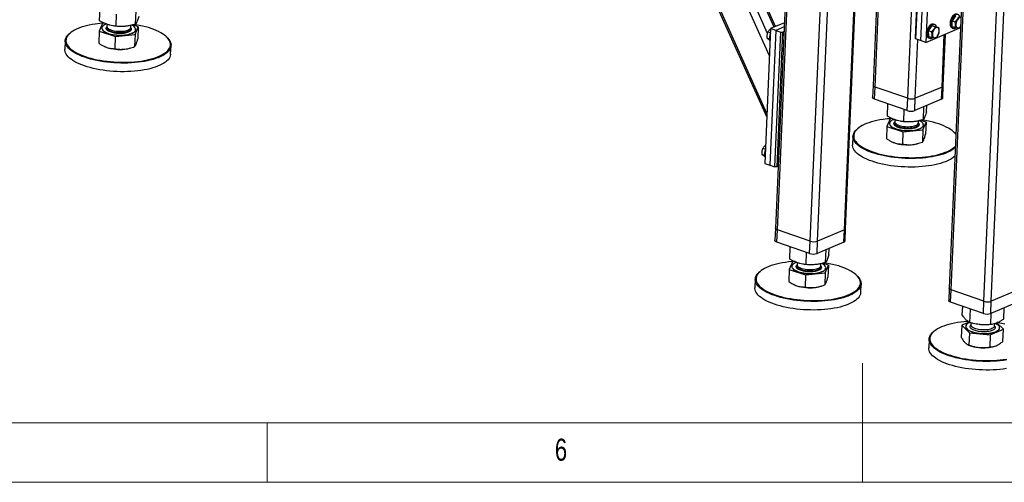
# Model space of a CAD drawing. Header units: millimetres. Extents: x 5 to 589, y 5 to 415.
# Tile 9 of 57: x 226 to 309, y 5 to 44. Entities that reach past the tile are written whole.
import ezdxf

# ---------------------------------------------------------------- set-up
doc = ezdxf.new("R2010")
doc.units = ezdxf.units.MM
doc.layers.add('NOTES', color=6, linetype='Continuous')
doc.layers.add('TRAIT-FORT', color=4, linetype='Continuous', lineweight=25)
doc.styles.add('SLDTEXTSTYLE0', font='TXT', dxfattribs={"width": 0.75})

msp = doc.modelspace()

# ---------------------------------------------------------------- linework, layer by layer
at = {"color": 7, "linetype": 'Continuous', "lineweight": 18}
for p, q in [((297, 5), (297, 15)), ((10, 10), (584, 10)), ((247, 5), (247, 10)), ((5, 5), (589, 5))]:
    msp.add_line(p, q, dxfattribs=at)
at = {"layer": 'TRAIT-FORT', "color": 4, "linetype": 'Continuous', "lineweight": 25}
for p, q in [((300.802, 37.258), (302.527, 76.973)), ((271.94, 73.647), (288.958, 35.662)), ((288.971, 35.972), (272.12, 73.585)), ((289.182, 40.831), (274.945, 72.609)), ((289.029, 42.71), (275.76, 72.328)), ((289.586, 43.24), (276.7, 72.003)), ((289.698, 43.287), (276.858, 71.948)), ((299.109, 66.333), (297.893, 38.344)), ((298.055, 38.207), (299.278, 66.346)), ((291.413, 65.976), (289.691, 26.341)), ((289.854, 26.203), (291.579, 65.918)), ((295.479, 26.202), (297.193, 65.675)), ((295.579, 26.302), (297.291, 65.716)), ((292.601, 25.254), (294.326, 64.969)), ((293.226, 25.254), (294.933, 64.556)), ((306.006, 60.934), (304.285, 21.299)), ((304.447, 21.161), (306.172, 60.876)), ((307.194, 20.212), (308.919, 59.927)), ((307.819, 20.212), (309.526, 59.515)), ((301.439, 42.314), (301.931, 53.632)), ((301.947, 53.573), (301.455, 42.254)), ((302.376, 53.425), (301.884, 42.106)), ((302.805, 53.277), (302.313, 41.958)), ((232.946, 43.775), (232.991, 44.804)), ((234.322, 43.31), (234.367, 44.329)), ((235.964, 43.49), (236.011, 44.57)), ((304.806, 44.19), (304.517, 43.77)), ((233.174, 43.554), (232.908, 42.909)), ((233.132, 43.161), (233.132, 43.15)), ((233.337, 43.572), (233.174, 43.554)), ((233.566, 43.477), (233.559, 43.305)), ((235.545, 43.168), (235.557, 43.218)), ((235.557, 43.218), (235.564, 43.385)), ((236.192, 43.268), (235.729, 43.425)), ((235.927, 42.624), (236.192, 43.268)), ((235.969, 43.027), (235.969, 43.037)), ((236.192, 43.268), (236.148, 42.247)), ((289.281, 43.112), (288.79, 31.793)), ((290.441, 43.6), (289.281, 43.112)), ((289.71, 42.964), (289.281, 43.112)), ((290.426, 43.265), (289.71, 42.964)), ((302.313, 41.958), (305.13, 43.143)), ((302.834, 43.361), (302.545, 42.94)), ((302.834, 43.361), (303.092, 43.272)), ((302.834, 43.361), (303.144, 43.298)), ((303.055, 43.455), (302.969, 43.485)), ((303.144, 43.298), (303.401, 43.209)), ((304.517, 43.77), (304.774, 43.681)), ((304.538, 43.287), (304.517, 43.77)), ((304.538, 43.287), (304.795, 43.198)), ((304.541, 43.159), (304.627, 43.13)), ((305.13, 43.161), (305.13, 43.143)), ((230.52, 42.781), (230.467, 42.74)), ((232.908, 42.909), (232.864, 41.888)), ((232.908, 42.909), (234.285, 42.444)), ((234.24, 41.423), (234.285, 42.444)), ((234.285, 42.444), (235.927, 42.624)), ((235.927, 42.624), (235.882, 41.603)), ((238.588, 42.388), (238.539, 42.433)), ((289.205, 42.235), (289, 42.306)), ((289.266, 42.756), (289.065, 42.825)), ((289.71, 42.964), (289.219, 31.645)), ((289.648, 31.497), (290.14, 42.815)), ((289.71, 42.964), (290.14, 42.815)), ((290.296, 42.815), (289.804, 31.496)), ((290.14, 42.815), (290.296, 42.815)), ((290.296, 42.815), (290.409, 42.863)), ((301.427, 37.257), (301.641, 42.19)), ((301.455, 42.254), (301.439, 42.314)), ((301.884, 42.106), (301.455, 42.254)), ((302.545, 42.94), (302.803, 42.851)), ((302.566, 42.457), (302.545, 42.94)), ((302.566, 42.457), (302.824, 42.368)), ((302.57, 42.33), (302.656, 42.3)), ((303.68, 38.206), (303.872, 42.613)), ((303.781, 38.305), (303.97, 42.655)), ((230.058, 42.083), (230.027, 41.363)), ((233.383, 41.592), (233.394, 41.587)), ((235.571, 41.493), (235.671, 41.526)), ((238.907, 40.977), (238.938, 41.697)), ((302.313, 41.958), (301.884, 42.106)), ((297.893, 38.344), (297.848, 37.315)), ((298.011, 37.178), (298.055, 38.207)), ((300.802, 37.258), (298.055, 38.207)), ((303.68, 38.206), (301.427, 37.257)), ((303.635, 37.177), (303.68, 38.206)), ((303.736, 37.276), (303.781, 38.305)), ((300.758, 36.229), (300.802, 37.258)), ((301.383, 36.228), (301.427, 37.257)), ((300.758, 36.229), (298.011, 37.178)), ((299.091, 35.76), (299.136, 36.789)), ((303.635, 37.177), (301.383, 36.228)), ((302.11, 35.474), (302.156, 36.554)), ((302.375, 36.119), (302.398, 36.656)), ((299.482, 35.556), (299.319, 35.538)), ((300.468, 35.294), (300.512, 36.313)), ((296.665, 34.766), (296.612, 34.725)), ((299.054, 34.893), (299.009, 33.872)), ((299.319, 35.538), (299.054, 34.893)), ((299.054, 34.893), (300.43, 34.428)), ((299.278, 35.145), (299.277, 35.135)), ((299.712, 35.462), (299.704, 35.29)), ((301.691, 35.153), (301.702, 35.203)), ((301.702, 35.203), (301.709, 35.369)), ((302.337, 35.253), (301.874, 35.409)), ((302.072, 34.608), (302.337, 35.253)), ((302.114, 35.011), (302.114, 35.022)), ((302.337, 35.253), (302.293, 34.232)), ((296.203, 34.067), (296.172, 33.347)), ((300.386, 33.407), (300.43, 34.428)), ((300.43, 34.428), (302.072, 34.608)), ((302.072, 34.608), (302.028, 33.587)), ((304.733, 34.372), (304.684, 34.417)), ((299.529, 33.576), (299.54, 33.572)), ((301.717, 33.477), (301.817, 33.51)), ((288.781, 32.46), (288.576, 32.531)), ((288.841, 32.98), (288.64, 33.05)), ((288.79, 31.793), (289.219, 31.645)), ((289.219, 31.645), (289.648, 31.497)), ((289.804, 31.496), (289.648, 31.497)), ((289.917, 31.544), (289.804, 31.496)), ((289.691, 26.341), (289.647, 25.312)), ((289.809, 25.174), (289.854, 26.203)), ((292.601, 25.254), (289.854, 26.203)), ((295.479, 26.202), (293.226, 25.254)), ((295.434, 25.173), (295.479, 26.202)), ((295.535, 25.273), (295.579, 26.302)), ((292.556, 24.225), (289.809, 25.174)), ((292.556, 24.225), (292.601, 25.254)), ((293.181, 24.225), (293.226, 25.254)), ((295.434, 25.173), (293.181, 24.225)), ((290.89, 23.756), (290.935, 24.785)), ((292.266, 23.291), (292.31, 24.31)), ((293.908, 23.471), (293.955, 24.551)), ((294.174, 24.116), (294.197, 24.653)), ((291.118, 23.535), (290.852, 22.89)), ((291.281, 23.553), (291.118, 23.535)), ((291.51, 23.458), (291.503, 23.286)), ((293.501, 23.199), (293.508, 23.366)), ((294.136, 23.249), (293.673, 23.406)), ((293.87, 22.605), (294.136, 23.249)), ((294.136, 23.249), (294.092, 22.228)), ((288.464, 22.762), (288.411, 22.721)), ((290.852, 22.89), (290.808, 21.869)), ((290.852, 22.89), (292.229, 22.425)), ((291.076, 23.142), (291.076, 23.131)), ((292.229, 22.425), (292.184, 21.404)), ((292.229, 22.425), (293.87, 22.605)), ((293.87, 22.605), (293.826, 21.584)), ((293.912, 23.008), (293.913, 23.018)), ((296.532, 22.369), (296.483, 22.414)), ((288.002, 22.064), (287.97, 21.344)), ((291.328, 21.573), (291.338, 21.568)), ((293.515, 21.474), (293.614, 21.506)), ((296.851, 20.958), (296.882, 21.678)), ((304.285, 21.299), (304.24, 20.27)), ((304.402, 20.132), (304.447, 21.161)), ((307.194, 20.212), (304.447, 21.161)), ((310.072, 21.16), (307.819, 20.212)), ((307.149, 19.183), (304.402, 20.132)), ((307.149, 19.183), (307.194, 20.212)), ((307.774, 19.183), (307.819, 20.212)), ((310.027, 20.131), (307.774, 19.183)), ((305.382, 19.059), (305.414, 19.783)), ((306.024, 18.418), (306.073, 19.555)), ((307.766, 18.253), (307.807, 19.197)), ((308.868, 18.729), (308.908, 19.66)), ((305.345, 18.193), (305.3, 17.172)), ((305.955, 18.456), (305.345, 18.193)), ((305.345, 18.193), (305.986, 17.552)), ((306.102, 18.397), (306.096, 18.244)), ((308.094, 18.158), (308.101, 18.325)), ((308.83, 17.863), (308.295, 18.397)), ((303.057, 17.72), (303.004, 17.68)), ((305.669, 18.1), (305.669, 18.09)), ((305.986, 17.552), (305.942, 16.531)), ((305.986, 17.552), (307.729, 17.387)), ((307.729, 17.387), (307.684, 16.366)), ((307.729, 17.387), (308.83, 17.863)), ((308.506, 17.966), (308.506, 17.977)), ((308.786, 16.842), (308.83, 17.863)), ((302.595, 17.022), (302.564, 16.302)), ((305.845, 16.564), (305.932, 16.526)), ((308.109, 16.432), (308.118, 16.435))]:
    msp.add_line(p, q, dxfattribs=at)
at = {"layer": 'TRAIT-FORT', "color": 4, "linetype": 'Continuous', "lineweight": 25, "flags": 128}
for points in [[(304.94, 44.314), (304.927, 44.318), (304.863, 44.326), (304.796, 44.314), (304.726, 44.284), (304.657, 44.236), (304.591, 44.172), (304.529, 44.094), (304.475, 44.004), (304.428, 43.906), (304.392, 43.803)], [(305.185, 44.104), (305.161, 44.159), (305.121, 44.219), (305.071, 44.263), (305.013, 44.289), (304.949, 44.296), (304.881, 44.284), (304.812, 44.254), (304.743, 44.206), (304.677, 44.142), (304.615, 44.064), (304.56, 43.975), (304.514, 43.877), (304.478, 43.773)], [(305.272, 44.028), (305.254, 44.033), (305.198, 44.034), (305.14, 44.016), (305.08, 43.981), (305.023, 43.929), (304.97, 43.863), (304.924, 43.785), (304.887, 43.699), (304.86, 43.61), (304.845, 43.52), (304.843, 43.433)], [(232.58, 43.494), (232.321, 43.453), (232.072, 43.404), (231.833, 43.349), (231.607, 43.288), (231.393, 43.22), (231.193, 43.147), (231.008, 43.068), (230.839, 42.985), (230.686, 42.897), (230.55, 42.804), (230.432, 42.708), (230.331, 42.608), (230.25, 42.505), (230.187, 42.4), (230.144, 42.293), (230.12, 42.184), (230.116, 42.074), (230.131, 41.964), (230.166, 41.853), (230.22, 41.743), (230.293, 41.633), (230.385, 41.525), (230.496, 41.419), (230.624, 41.315), (230.77, 41.214), (230.932, 41.117), (231.11, 41.023), (231.304, 40.933), (231.511, 40.847), (231.732, 40.767), (231.966, 40.691), (232.21, 40.622), (232.465, 40.558), (232.729, 40.5), (233.001, 40.449), (233.28, 40.404), (233.564, 40.367), (233.852, 40.336), (234.143, 40.312), (234.436, 40.296), (234.729, 40.287), (235.021, 40.286), (235.311, 40.292), (235.597, 40.305), (235.878, 40.326), (236.153, 40.353), (236.421, 40.388), (236.68, 40.43), (236.929, 40.479), (237.167, 40.534), (237.394, 40.595), (237.608, 40.663), (237.807, 40.736), (237.992, 40.814), (238.162, 40.898), (238.315, 40.986), (238.451, 41.079), (238.569, 41.175), (238.669, 41.275), (238.751, 41.377), (238.813, 41.483), (238.857, 41.59), (238.881, 41.699), (238.885, 41.809), (238.87, 41.919), (238.835, 42.03), (238.781, 42.14), (238.707, 42.249), (238.615, 42.357), (238.505, 42.464), (238.377, 42.567), (238.231, 42.668), (238.069, 42.766), (237.89, 42.86), (237.697, 42.95), (237.489, 43.036), (237.268, 43.116), (237.035, 43.192), (236.79, 43.261), (236.535, 43.325), (236.271, 43.383), (235.999, 43.434), (235.845, 43.46)], [(233.132, 43.15), (233.132, 43.127), (233.147, 43.064), (233.181, 43.001), (233.234, 42.939), (233.306, 42.879), (233.395, 42.822), (233.501, 42.769), (233.621, 42.721), (233.754, 42.677), (233.899, 42.64), (234.052, 42.608), (234.213, 42.584), (234.378, 42.566), (234.546, 42.556), (234.714, 42.553), (234.879, 42.558), (235.04, 42.57), (235.194, 42.59), (235.339, 42.616), (235.473, 42.649), (235.594, 42.689), (235.7, 42.734), (235.79, 42.784), (235.863, 42.838), (235.917, 42.896), (235.953, 42.956)], [(233.509, 43.5), (233.452, 43.477), (233.353, 43.43), (233.272, 43.377), (233.208, 43.321), (233.163, 43.262), (233.138, 43.201), (233.133, 43.138), (233.147, 43.074), (233.181, 43.011), (233.234, 42.949), (233.306, 42.889), (233.396, 42.833), (233.501, 42.78), (233.621, 42.731), (233.755, 42.687), (233.899, 42.65), (234.053, 42.618), (234.213, 42.594), (234.379, 42.576), (234.546, 42.566), (234.714, 42.563), (234.88, 42.568), (235.041, 42.58), (235.195, 42.6), (235.34, 42.627), (235.473, 42.66), (235.594, 42.699), (235.701, 42.744), (235.791, 42.794), (235.864, 42.848), (235.918, 42.906), (235.953, 42.966), (235.953, 42.966)], [(233.555, 43.206), (233.555, 43.205), (233.558, 43.153), (233.581, 43.1), (233.622, 43.049), (233.682, 42.999), (233.758, 42.952), (233.85, 42.91), (233.956, 42.872), (234.074, 42.839), (234.2, 42.812), (234.334, 42.792), (234.472, 42.779), (234.611, 42.773), (234.749, 42.775), (234.884, 42.784), (235.012, 42.8), (235.131, 42.823), (235.239, 42.852), (235.333, 42.887), (235.412, 42.927), (235.475, 42.971), (235.519, 43.019), (235.545, 43.07), (235.552, 43.119)], [(233.559, 43.305), (233.56, 43.277), (233.578, 43.225), (233.615, 43.173), (233.67, 43.123), (233.743, 43.075), (233.831, 43.031), (233.933, 42.992), (234.048, 42.958), (234.173, 42.93), (234.305, 42.908), (234.442, 42.893), (234.581, 42.886), (234.72, 42.885), (234.855, 42.892), (234.985, 42.907), (235.107, 42.928), (235.218, 42.955), (235.316, 42.989), (235.399, 43.028), (235.466, 43.071), (235.515, 43.118), (235.545, 43.168)], [(235.953, 42.966), (235.968, 43.029), (235.964, 43.092), (235.94, 43.155), (235.896, 43.218), (235.833, 43.279), (235.752, 43.337), (235.655, 43.392), (235.639, 43.4)], [(235.953, 42.956), (235.968, 43.018), (235.969, 43.027)], [(302.969, 43.485), (302.956, 43.489), (302.892, 43.496), (302.824, 43.484), (302.755, 43.454), (302.686, 43.406), (302.62, 43.342), (302.558, 43.264), (302.503, 43.175), (302.457, 43.077), (302.421, 42.973)], [(303.213, 43.274), (303.19, 43.329), (303.149, 43.39), (303.099, 43.433), (303.042, 43.459), (302.978, 43.466), (302.91, 43.455), (302.841, 43.424), (302.772, 43.376), (302.705, 43.312), (302.644, 43.235), (302.589, 43.145), (302.543, 43.047), (302.507, 42.944)], [(302.871, 42.604), (302.881, 42.525), (302.903, 42.457), (302.936, 42.403), (302.978, 42.365), (303.028, 42.344), (303.084, 42.343), (303.143, 42.361), (303.202, 42.396), (303.26, 42.448), (303.313, 42.515), (303.359, 42.592), (303.396, 42.678), (303.422, 42.767), (303.437, 42.857), (303.44, 42.944), (303.43, 43.023), (303.408, 43.091), (303.376, 43.145), (303.333, 43.183), (303.283, 43.203), (303.227, 43.204), (303.168, 43.187), (303.109, 43.151), (303.051, 43.099), (302.999, 43.033), (302.953, 42.955), (302.915, 42.87), (302.889, 42.78), (302.874, 42.69), (302.871, 42.604)], [(304.392, 43.803), (304.367, 43.698), (304.354, 43.593), (304.354, 43.494), (304.366, 43.402), (304.39, 43.321), (304.425, 43.253), (304.47, 43.201), (304.524, 43.166), (304.541, 43.159)], [(304.478, 43.773), (304.453, 43.668), (304.44, 43.564), (304.44, 43.464), (304.452, 43.372), (304.476, 43.291), (304.511, 43.223), (304.556, 43.171), (304.61, 43.136), (304.671, 43.12), (304.737, 43.122), (304.806, 43.143), (304.872, 43.18)], [(304.843, 43.433), (304.852, 43.354), (304.874, 43.286), (304.907, 43.232), (304.949, 43.194), (305, 43.174), (305.055, 43.173), (305.114, 43.19), (305.174, 43.226), (305.231, 43.278), (305.24, 43.287)], [(238.588, 42.388), (238.665, 42.311), (238.758, 42.202), (238.833, 42.091), (238.887, 41.98), (238.923, 41.868), (238.938, 41.756), (238.934, 41.644), (238.91, 41.534), (238.866, 41.425), (238.802, 41.319), (238.72, 41.215), (238.618, 41.114), (238.499, 41.016), (238.361, 40.923), (238.206, 40.833), (238.034, 40.749), (237.847, 40.669), (237.645, 40.595), (237.428, 40.527), (237.199, 40.465), (236.957, 40.409), (236.705, 40.36), (236.443, 40.317), (236.172, 40.282), (235.893, 40.254), (235.608, 40.233), (235.319, 40.219), (235.025, 40.213), (234.73, 40.215), (234.433, 40.224), (234.137, 40.24), (233.842, 40.264), (233.55, 40.295), (233.262, 40.333), (232.98, 40.378), (232.705, 40.43), (232.437, 40.489), (232.179, 40.553), (231.931, 40.624), (231.695, 40.7), (231.471, 40.782), (231.261, 40.868), (231.065, 40.959), (230.885, 41.055), (230.72, 41.154), (230.573, 41.256), (230.443, 41.361), (230.331, 41.469), (230.238, 41.578), (230.164, 41.689), (230.109, 41.8), (230.074, 41.912), (230.058, 42.024), (230.062, 42.136), (230.087, 42.246), (230.13, 42.355), (230.194, 42.461), (230.276, 42.565), (230.378, 42.666), (230.467, 42.74)], [(302.421, 42.973), (302.396, 42.868), (302.383, 42.764), (302.383, 42.664), (302.395, 42.572), (302.418, 42.491), (302.454, 42.423), (302.499, 42.371), (302.553, 42.336), (302.57, 42.33)], [(302.507, 42.944), (302.482, 42.838), (302.469, 42.734), (302.468, 42.634), (302.48, 42.542), (302.504, 42.461), (302.54, 42.394), (302.585, 42.341), (302.639, 42.307), (302.7, 42.29), (302.766, 42.292), (302.835, 42.313), (302.9, 42.35)], [(236.411, 39.597), (236.14, 39.562), (235.862, 39.533), (235.577, 39.513), (235.287, 39.499), (234.994, 39.493), (234.698, 39.495), (234.402, 39.504), (234.105, 39.52), (233.81, 39.544), (233.519, 39.575), (233.231, 39.613), (232.949, 39.658), (232.673, 39.71), (232.406, 39.768), (232.148, 39.833), (231.9, 39.904), (231.664, 39.98), (231.44, 40.062), (231.23, 40.148), (231.034, 40.239), (230.853, 40.334), (230.689, 40.433), (230.542, 40.536), (230.412, 40.641), (230.3, 40.748), (230.207, 40.858), (230.132, 40.968), (230.077, 41.08), (230.042, 41.192), (230.027, 41.304), (230.027, 41.363)], [(233.394, 41.587), (233.415, 41.579), (233.547, 41.529)], [(238.907, 40.977), (238.903, 40.924), (238.878, 40.814), (238.834, 40.705), (238.771, 40.598), (238.689, 40.494), (238.587, 40.393), (238.467, 40.296), (238.33, 40.202), (238.175, 40.113), (238.003, 40.028), (237.816, 39.949), (237.613, 39.875), (237.397, 39.806), (237.168, 39.744), (236.926, 39.688), (236.674, 39.639), (236.411, 39.597)], [(298.055, 38.207), (297.994, 38.232), (297.945, 38.261), (297.912, 38.293), (297.895, 38.325), (297.893, 38.344)], [(298.055, 38.207), (297.994, 38.232), (297.945, 38.261), (297.912, 38.293), (297.895, 38.325), (297.893, 38.344)], [(298.011, 37.178), (297.949, 37.203), (297.901, 37.232), (297.867, 37.264), (297.85, 37.296), (297.848, 37.315)], [(304.799, 33.13), (304.764, 33.098), (304.644, 33.001), (304.506, 32.907), (304.351, 32.818), (304.18, 32.733), (303.992, 32.653), (303.79, 32.579), (303.574, 32.511), (303.344, 32.449), (303.103, 32.393), (302.85, 32.344), (302.588, 32.302), (302.317, 32.266), (302.039, 32.238), (301.754, 32.217), (301.464, 32.204), (301.171, 32.198), (300.875, 32.199), (300.578, 32.208), (300.282, 32.225), (299.987, 32.248), (299.695, 32.28), (299.408, 32.318), (299.125, 32.363), (298.85, 32.415), (298.583, 32.473), (298.325, 32.538), (298.077, 32.608), (297.841, 32.685), (297.617, 32.766), (297.406, 32.853), (297.211, 32.944), (297.03, 33.039), (296.866, 33.138), (296.718, 33.24), (296.588, 33.345), (296.476, 33.453), (296.383, 33.562), (296.309, 33.673), (296.254, 33.785), (296.219, 33.897), (296.203, 34.009), (296.208, 34.12), (296.232, 34.23), (296.276, 34.339), (296.339, 34.445), (296.422, 34.55), (296.523, 34.651), (296.612, 34.725)], [(298.725, 35.479), (298.466, 35.437), (298.217, 35.388), (297.979, 35.333), (297.752, 35.272), (297.538, 35.204), (297.339, 35.131), (297.154, 35.053), (296.984, 34.969), (296.831, 34.881), (296.695, 34.789), (296.577, 34.692), (296.477, 34.593), (296.395, 34.49), (296.333, 34.385), (296.289, 34.277), (296.265, 34.168), (296.261, 34.058), (296.276, 33.948), (296.311, 33.837), (296.365, 33.727), (296.439, 33.618), (296.531, 33.51), (296.641, 33.404), (296.77, 33.3), (296.915, 33.199), (297.077, 33.101), (297.256, 33.007), (297.449, 32.917), (297.657, 32.832), (297.878, 32.751), (298.111, 32.676), (298.356, 32.606), (298.611, 32.542), (298.875, 32.484), (299.147, 32.433), (299.425, 32.389), (299.709, 32.351), (299.998, 32.32), (300.289, 32.297), (300.581, 32.281), (300.875, 32.272), (301.166, 32.27), (301.456, 32.276), (301.742, 32.289), (302.023, 32.31), (302.298, 32.338), (302.566, 32.373), (302.825, 32.415), (303.074, 32.463), (303.313, 32.518), (303.539, 32.58), (303.753, 32.647), (303.953, 32.72), (304.138, 32.799), (304.307, 32.882), (304.46, 32.97), (304.596, 33.063), (304.715, 33.159), (304.804, 33.247)], [(299.277, 35.135), (299.278, 35.112), (299.292, 35.048), (299.326, 34.985), (299.379, 34.923), (299.451, 34.864), (299.541, 34.807), (299.646, 34.754), (299.766, 34.705), (299.9, 34.662), (300.044, 34.624), (300.198, 34.593), (300.358, 34.568), (300.524, 34.55), (300.691, 34.54), (300.859, 34.537), (301.025, 34.542), (301.186, 34.555), (301.34, 34.574), (301.485, 34.601), (301.618, 34.634), (301.739, 34.673), (301.846, 34.718), (301.936, 34.768), (302.009, 34.822), (302.063, 34.88), (302.098, 34.94)], [(299.654, 35.484), (299.597, 35.461), (299.499, 35.414), (299.417, 35.362), (299.354, 35.306), (299.309, 35.247), (299.283, 35.185), (299.278, 35.122), (299.292, 35.059), (299.326, 34.996), (299.38, 34.934), (299.452, 34.874), (299.541, 34.817), (299.646, 34.764), (299.767, 34.715), (299.9, 34.672), (300.044, 34.634), (300.198, 34.603), (300.359, 34.578), (300.524, 34.561), (300.692, 34.55), (300.86, 34.548), (301.025, 34.553), (301.186, 34.565), (301.34, 34.584), (301.485, 34.611), (301.619, 34.644), (301.74, 34.683), (301.846, 34.728), (301.936, 34.778), (302.009, 34.833), (302.063, 34.89), (302.098, 34.951), (302.098, 34.951)], [(299.741, 35.278), (299.716, 35.241), (299.7, 35.19), (299.703, 35.137), (299.726, 35.084), (299.768, 35.033), (299.827, 34.983), (299.904, 34.937), (299.996, 34.894), (300.102, 34.856), (300.219, 34.823), (300.346, 34.797), (300.479, 34.777), (300.617, 34.764), (300.756, 34.758), (300.895, 34.759), (301.029, 34.768), (301.157, 34.784), (301.276, 34.807), (301.384, 34.836), (301.478, 34.871), (301.558, 34.911), (301.62, 34.956), (301.665, 35.004), (301.691, 35.054), (301.697, 35.106), (301.684, 35.159), (301.664, 35.194)], [(299.704, 35.29), (299.706, 35.262), (299.723, 35.209), (299.76, 35.157), (299.815, 35.107), (299.888, 35.059), (299.976, 35.016), (300.079, 34.976), (300.194, 34.942), (300.318, 34.914), (300.45, 34.892), (300.587, 34.878), (300.726, 34.87), (300.865, 34.87), (301.001, 34.877), (301.131, 34.891), (301.252, 34.912), (301.363, 34.94), (301.461, 34.973), (301.544, 35.012), (301.611, 35.056), (301.66, 35.103), (301.691, 35.153)], [(302.098, 34.951), (302.114, 35.013), (302.109, 35.076), (302.085, 35.14), (302.041, 35.202), (301.979, 35.263), (301.898, 35.322), (301.8, 35.377), (301.784, 35.385)], [(304.847, 34.242), (304.761, 34.342), (304.65, 34.448), (304.522, 34.552), (304.376, 34.653), (304.214, 34.751), (304.036, 34.845), (303.842, 34.935), (303.635, 35.02), (303.414, 35.101), (303.18, 35.176), (302.936, 35.246), (302.681, 35.309), (302.417, 35.367), (302.145, 35.418), (301.991, 35.444)], [(302.098, 34.94), (302.113, 35.003), (302.114, 35.011)], [(304.733, 34.372), (304.811, 34.296), (304.847, 34.255)], [(302.557, 31.581), (302.286, 31.546), (302.007, 31.518), (301.723, 31.497), (301.433, 31.483), (301.14, 31.477), (300.844, 31.479), (300.547, 31.488), (300.251, 31.504), (299.956, 31.528), (299.664, 31.559), (299.376, 31.597), (299.094, 31.643), (298.819, 31.694), (298.551, 31.753), (298.293, 31.817), (298.046, 31.888), (297.809, 31.964), (297.585, 32.046), (297.375, 32.132), (297.179, 32.224), (296.999, 32.319), (296.834, 32.418), (296.687, 32.52), (296.557, 32.625), (296.445, 32.733), (296.352, 32.842), (296.278, 32.953), (296.223, 33.064), (296.188, 33.176), (296.172, 33.288), (296.172, 33.347)], [(299.54, 33.572), (299.56, 33.563), (299.692, 33.513)], [(304.767, 32.41), (304.732, 32.378), (304.613, 32.28), (304.475, 32.187), (304.32, 32.097), (304.148, 32.013), (303.961, 31.933), (303.759, 31.859), (303.542, 31.791), (303.313, 31.729), (303.072, 31.673), (302.819, 31.624), (302.557, 31.581)], [(289.854, 26.203), (289.792, 26.229), (289.744, 26.258), (289.71, 26.289), (289.693, 26.322), (289.691, 26.341)], [(289.854, 26.203), (289.792, 26.229), (289.744, 26.258), (289.71, 26.289), (289.693, 26.322), (289.691, 26.341)], [(289.809, 25.174), (289.747, 25.2), (289.699, 25.229), (289.666, 25.26), (289.649, 25.293), (289.647, 25.312)], [(291.28, 23.554), (291.067, 23.538), (290.792, 23.51), (290.524, 23.475), (290.265, 23.434), (290.016, 23.385), (289.777, 23.33), (289.551, 23.269), (289.337, 23.201), (289.137, 23.128), (288.952, 23.049), (288.783, 22.966), (288.63, 22.878), (288.494, 22.785), (288.375, 22.689), (288.275, 22.589), (288.194, 22.486), (288.131, 22.381), (288.088, 22.274), (288.064, 22.165), (288.06, 22.055), (288.075, 21.945), (288.11, 21.834), (288.164, 21.724), (288.237, 21.614), (288.329, 21.506), (288.44, 21.4), (288.568, 21.296), (288.714, 21.195), (288.876, 21.098), (289.054, 21.004), (289.248, 20.914), (289.455, 20.828), (289.676, 20.748), (289.91, 20.672), (290.154, 20.603), (290.409, 20.539), (290.673, 20.481), (290.945, 20.43), (291.224, 20.385), (291.508, 20.348), (291.796, 20.317), (292.087, 20.293), (292.38, 20.277), (292.673, 20.268), (292.965, 20.267), (293.255, 20.273), (293.541, 20.286), (293.822, 20.307), (294.097, 20.334), (294.365, 20.369), (294.365, 20.369)], [(291.092, 23.213), (291.077, 23.15), (291.081, 23.087), (291.105, 23.024), (291.149, 22.961), (291.212, 22.9), (291.293, 22.842), (291.39, 22.787), (291.503, 22.736), (291.63, 22.69), (291.769, 22.649), (291.919, 22.614), (292.076, 22.586), (292.239, 22.565), (292.406, 22.551), (292.574, 22.545), (292.741, 22.546), (292.905, 22.554), (293.062, 22.57), (293.212, 22.593), (293.352, 22.623), (293.48, 22.66), (293.593, 22.702), (293.692, 22.749), (293.773, 22.802), (293.837, 22.858), (293.882, 22.917), (293.907, 22.978), (293.913, 23.041), (293.898, 23.105), (293.864, 23.168), (293.811, 23.23), (293.739, 23.289), (293.65, 23.346), (293.583, 23.381)], [(291.452, 23.48), (291.451, 23.48), (291.344, 23.435), (291.254, 23.385), (291.182, 23.331), (291.127, 23.273), (291.092, 23.213)], [(291.511, 23.23), (291.504, 23.212), (291.498, 23.16), (291.511, 23.107), (291.543, 23.055), (291.594, 23.004), (291.662, 22.956), (291.747, 22.911), (291.846, 22.871), (291.957, 22.835), (292.08, 22.806), (292.21, 22.782), (292.346, 22.766)], [(291.503, 23.286), (291.502, 23.284), (291.511, 23.232), (291.538, 23.179), (291.584, 23.128), (291.648, 23.079), (291.729, 23.034), (291.824, 22.992), (291.933, 22.955), (292.053, 22.924), (292.182, 22.899), (292.317, 22.881), (292.455, 22.87), (292.595, 22.866), (292.732, 22.869), (292.865, 22.88), (292.991, 22.897), (293.108, 22.922), (293.212, 22.952), (293.303, 22.989), (293.378, 23.03), (293.437, 23.075), (293.476, 23.124), (293.497, 23.175), (293.501, 23.199)], [(294.365, 20.369), (294.624, 20.411), (294.873, 20.46), (295.111, 20.515), (295.338, 20.576), (295.552, 20.644), (295.751, 20.717), (295.936, 20.795), (296.106, 20.879), (296.259, 20.967), (296.395, 21.06), (296.513, 21.156), (296.613, 21.256), (296.695, 21.358), (296.757, 21.464), (296.801, 21.571), (296.825, 21.68), (296.829, 21.79), (296.814, 21.9), (296.779, 22.011), (296.725, 22.121), (296.651, 22.23), (296.559, 22.338), (296.449, 22.445), (296.32, 22.548), (296.175, 22.649), (296.012, 22.747), (295.834, 22.841), (295.641, 22.931), (295.433, 23.017), (295.212, 23.097), (294.979, 23.173), (294.734, 23.242), (294.479, 23.306), (294.215, 23.364), (293.943, 23.415), (293.792, 23.44)], [(294.387, 20.298), (294.116, 20.263), (293.837, 20.235), (293.552, 20.214), (293.263, 20.2), (292.969, 20.194), (292.674, 20.196), (292.377, 20.205), (292.08, 20.221), (291.786, 20.245), (291.494, 20.276), (291.206, 20.314), (290.924, 20.359), (290.649, 20.411), (290.381, 20.47), (290.123, 20.534), (289.875, 20.605), (289.639, 20.681), (289.415, 20.763), (289.205, 20.849), (289.009, 20.94), (288.829, 21.036), (288.664, 21.135), (288.517, 21.237), (288.387, 21.342), (288.275, 21.45), (288.182, 21.559), (288.108, 21.67), (288.053, 21.781), (288.017, 21.893), (288.002, 22.005), (288.006, 22.117), (288.03, 22.227), (288.074, 22.336), (288.138, 22.442), (288.22, 22.546), (288.322, 22.647), (288.411, 22.721)], [(291.076, 23.131), (291.081, 23.077), (291.105, 23.013), (291.149, 22.951), (291.212, 22.89), (291.292, 22.831), (291.39, 22.776), (291.503, 22.725), (291.63, 22.679), (291.769, 22.639), (291.918, 22.604), (292.076, 22.576), (292.239, 22.555), (292.406, 22.541), (292.574, 22.535), (292.741, 22.536), (292.904, 22.544), (293.062, 22.56), (293.212, 22.583), (293.351, 22.613), (293.479, 22.649), (293.593, 22.692), (293.691, 22.739), (293.773, 22.791), (293.837, 22.847), (293.881, 22.907), (293.907, 22.968), (293.912, 23.008)], [(292.346, 22.766), (292.485, 22.756), (292.624, 22.754), (292.761, 22.76), (292.893, 22.772), (293.016, 22.791), (293.13, 22.817), (293.232, 22.85), (293.319, 22.887), (293.39, 22.93), (293.443, 22.976), (293.479, 23.025), (293.495, 23.077), (293.492, 23.129), (293.487, 23.144)], [(296.532, 22.369), (296.609, 22.292), (296.702, 22.183), (296.776, 22.072), (296.831, 21.961), (296.867, 21.849), (296.882, 21.737), (296.878, 21.625), (296.854, 21.515), (296.81, 21.406), (296.746, 21.3), (296.664, 21.196), (296.562, 21.095), (296.442, 20.997), (296.305, 20.904), (296.15, 20.814), (295.978, 20.73), (295.791, 20.65), (295.589, 20.576), (295.372, 20.508), (295.143, 20.446), (294.901, 20.39), (294.649, 20.341), (294.387, 20.298)], [(291.338, 21.568), (291.359, 21.56), (291.491, 21.51)], [(296.851, 20.958), (296.846, 20.905), (296.822, 20.795), (296.778, 20.686), (296.715, 20.579), (296.632, 20.475), (296.531, 20.374), (296.411, 20.277), (296.273, 20.183), (296.118, 20.094), (295.947, 20.009), (295.76, 19.93), (295.557, 19.856), (295.341, 19.787), (295.112, 19.725), (294.87, 19.669), (294.618, 19.62), (294.355, 19.578), (294.084, 19.543), (293.806, 19.514), (293.521, 19.494), (293.231, 19.48), (292.938, 19.474), (292.642, 19.476), (292.346, 19.485), (292.049, 19.501), (291.754, 19.525), (291.462, 19.556), (291.175, 19.594), (290.893, 19.639), (290.617, 19.691), (290.35, 19.749), (290.092, 19.814), (289.844, 19.885), (289.608, 19.961), (289.384, 20.043), (289.174, 20.129), (288.978, 20.22), (288.797, 20.315), (288.633, 20.414), (288.485, 20.517), (288.356, 20.622), (288.244, 20.729), (288.15, 20.839), (288.076, 20.949), (288.021, 21.061), (287.986, 21.173), (287.971, 21.285), (287.97, 21.344)], [(304.447, 21.161), (304.385, 21.187), (304.337, 21.216), (304.304, 21.247), (304.287, 21.28), (304.285, 21.299)], [(304.447, 21.161), (304.385, 21.187), (304.337, 21.216), (304.304, 21.247), (304.287, 21.28), (304.285, 21.299)], [(304.402, 20.132), (304.341, 20.158), (304.292, 20.187), (304.259, 20.218), (304.242, 20.251), (304.24, 20.27)], [(305.865, 18.512), (305.8, 18.508), (305.522, 18.483), (305.25, 18.452), (304.987, 18.414), (304.732, 18.368), (304.488, 18.316), (304.256, 18.258), (304.035, 18.194), (303.829, 18.123), (303.636, 18.048), (303.459, 17.966), (303.298, 17.881), (303.153, 17.79), (303.026, 17.696), (302.916, 17.598), (302.825, 17.496), (302.753, 17.392), (302.7, 17.286), (302.667, 17.178), (302.653, 17.068), (302.658, 16.958), (302.683, 16.847), (302.728, 16.737), (302.791, 16.627), (302.874, 16.518), (302.976, 16.411), (303.095, 16.306)], [(306.009, 18.425), (305.963, 18.405), (305.869, 18.356), (305.791, 18.303), (305.732, 18.246), (305.692, 18.186), (305.672, 18.124), (305.671, 18.061), (305.691, 17.998), (305.73, 17.935), (305.788, 17.873), (305.864, 17.814), (305.958, 17.758), (306.067, 17.706), (306.191, 17.659), (306.327, 17.617), (306.474, 17.581), (306.629, 17.551), (306.791, 17.528), (306.958, 17.512), (307.126, 17.504), (307.293, 17.503), (307.458, 17.51), (307.617, 17.524), (307.769, 17.545), (307.911, 17.573), (308.042, 17.608), (308.16, 17.649), (308.262, 17.695), (308.348, 17.746), (308.416, 17.802), (308.466, 17.86), (308.496, 17.921), (308.506, 17.984), (308.497, 18.047), (308.468, 18.11), (308.419, 18.173), (308.352, 18.233), (308.267, 18.291), (308.165, 18.345), (308.163, 18.346)], [(306.096, 18.244), (306.1, 18.203), (306.123, 18.151), (306.164, 18.099), (306.224, 18.05), (306.3, 18.003), (306.393, 17.96), (306.498, 17.922), (306.616, 17.889), (306.742, 17.863), (306.876, 17.843), (307.014, 17.83), (307.153, 17.824), (307.291, 17.826), (307.426, 17.834), (307.554, 17.85), (307.673, 17.873), (307.781, 17.902), (307.875, 17.937), (307.954, 17.977), (308.017, 18.022), (308.062, 18.07), (308.087, 18.12), (308.094, 18.158)], [(308.942, 18.294), (308.673, 18.348), (308.398, 18.396), (308.318, 18.409)], [(303.043, 16.247), (302.922, 16.354), (302.819, 16.462), (302.735, 16.572), (302.671, 16.684), (302.626, 16.795), (302.6, 16.908), (302.595, 17.019), (302.609, 17.13), (302.643, 17.24), (302.697, 17.347), (302.77, 17.453), (302.862, 17.555), (302.973, 17.655), (303.004, 17.68)], [(305.669, 18.09), (305.671, 18.051), (305.69, 17.987), (305.729, 17.924), (305.787, 17.863), (305.864, 17.804), (305.957, 17.748), (306.067, 17.696), (306.19, 17.648), (306.326, 17.606), (306.473, 17.57), (306.629, 17.541), (306.791, 17.518), (306.957, 17.502), (307.125, 17.494), (307.293, 17.493), (307.457, 17.499), (307.617, 17.514), (307.768, 17.535), (307.911, 17.563), (308.042, 17.598), (308.159, 17.639), (308.262, 17.685), (308.347, 17.736), (308.416, 17.791), (308.465, 17.85), (308.495, 17.911), (308.506, 17.966)], [(309.081, 14.556), (308.814, 14.518), (308.539, 14.486), (308.257, 14.461), (307.97, 14.444), (307.678, 14.434), (307.384, 14.432), (307.087, 14.437), (306.791, 14.45), (306.495, 14.47), (306.201, 14.498), (305.911, 14.532), (305.626, 14.574), (305.347, 14.622), (305.076, 14.678), (304.813, 14.739), (304.56, 14.807), (304.318, 14.88), (304.087, 14.959), (303.87, 15.043), (303.667, 15.132), (303.479, 15.226), (303.306, 15.323), (303.15, 15.423), (303.012, 15.527), (302.891, 15.633), (302.788, 15.742), (302.704, 15.852), (302.64, 15.963), (302.595, 16.075), (302.569, 16.187), (302.564, 16.299), (302.564, 16.302)], [(309.112, 15.277), (308.845, 15.238), (308.57, 15.206), (308.289, 15.182), (308.001, 15.164), (307.71, 15.155), (307.415, 15.152), (307.119, 15.158), (306.822, 15.17), (306.526, 15.19), (306.233, 15.218), (305.943, 15.253), (305.658, 15.294), (305.379, 15.343), (305.107, 15.398), (304.844, 15.459), (304.591, 15.527), (304.349, 15.601), (304.119, 15.68), (303.902, 15.764), (303.698, 15.853), (303.51, 15.946), (303.338, 16.043), (303.182, 16.144), (303.043, 16.247)], [(303.095, 16.306), (303.232, 16.204), (303.386, 16.104), (303.556, 16.008), (303.742, 15.916), (303.943, 15.828), (304.157, 15.745), (304.385, 15.667), (304.624, 15.595), (304.874, 15.528), (305.133, 15.467), (305.402, 15.413), (305.677, 15.365), (305.959, 15.324), (306.245, 15.289), (306.535, 15.262), (306.827, 15.243), (307.12, 15.23), (307.412, 15.225), (307.703, 15.227), (307.992, 15.237), (308.275, 15.254), (308.554, 15.278), (308.825, 15.309), (309.088, 15.348)]]:
    msp.add_lwpolyline(points, dxfattribs=at)
at = {"layer": 'TRAIT-FORT', "color": 4, "linetype": 'Continuous', "lineweight": 25}
for centre, radius, start, end in [((233.968, 33.876), 9.718, 93.72591, 98.20925), ((290.01, 42.374), 0.813, 156.80321, 198.22221), ((234.643, 45.072), 3.709, 252.80498, 276.39044), ((234.815, 43.859), 2.484, 275.56944, 287.73592), ((303.653, 38.333), 0.131, 281.8518, 347.39695), ((301.115, 38.2), 0.993, 251.65399, 288.32461), ((303.609, 37.304), 0.131, 281.8518, 347.39695), ((300.113, 25.86), 9.718, 93.72591, 98.20925), ((301.07, 37.171), 0.993, 251.65399, 288.32461), ((300.788, 37.056), 3.709, 252.80498, 276.39044), ((300.96, 35.843), 2.484, 275.56944, 287.73592), ((289.588, 32.598), 0.816, 156.83924, 197.84698), ((295.452, 26.33), 0.131, 281.8518, 347.39695), ((292.913, 26.197), 0.993, 251.65399, 288.32461), ((295.407, 25.301), 0.131, 281.8518, 347.39695), ((292.869, 25.168), 0.993, 251.65399, 288.32461), ((292.587, 25.053), 3.709, 252.80498, 276.39044), ((292.759, 23.84), 2.484, 275.56944, 287.73592), ((307.507, 21.155), 0.993, 251.65399, 288.32461), ((307.462, 20.126), 0.993, 251.65399, 288.32461), ((307.031, 19.259), 2.945, 248.08246, 265.65246), ((307.183, 19.641), 3.34, 263.55374, 286.09565)]:
    msp.add_arc(centre, radius, start, end, dxfattribs=at)
for points, knots in [([(236.23, 44.135), (236.211, 44.071), (236.176, 43.952), (236.125, 43.804), (236.081, 43.693), (236.041, 43.609), (236.003, 43.542), (235.978, 43.508), (235.964, 43.49)], [0, 0, 0, 0, 0.202068, 0.3827, 0.555315, 0.692992, 0.838894, 1, 1, 1, 1]), ([(305.063, 44.101), (305.047, 44.062), (305.016, 43.981), (304.947, 43.87), (304.865, 43.769), (304.805, 43.71), (304.774, 43.681)], [0, 0, 0, 0, 0.264605, 0.534948, 0.765343, 1, 1, 1, 1]), ([(234.322, 43.31), (234.23, 43.321), (234.054, 43.342), (233.797, 43.4), (233.569, 43.472), (233.36, 43.558), (233.157, 43.656), (233.018, 43.734), (232.946, 43.775)], [0, 0, 0, 0, 0.202068, 0.3827, 0.555315, 0.692992, 0.838894, 1, 1, 1, 1]), ([(235.593, 43), (235.58, 42.977), (235.553, 42.929), (235.466, 42.863), (235.341, 42.803), (235.18, 42.754), (235.023, 42.725), (234.89, 42.71), (234.756, 42.701), (234.588, 42.699), (234.391, 42.711), (234.199, 42.736), (234.013, 42.775), (233.841, 42.829), (233.695, 42.894), (233.603, 42.957), (233.55, 43.009), (233.512, 43.061), (233.489, 43.125), (233.502, 43.174), (233.508, 43.198)], [0, 0, 0, 0, 0.058248, 0.119986, 0.18429, 0.249959, 0.315627, 0.347816, 0.380014, 0.441752, 0.5, 0.558248, 0.619986, 0.68429, 0.749959, 0.815627, 0.847816, 0.880014, 0.941752, 1, 1, 1, 1]), ([(233.508, 43.198), (233.518, 43.221), (233.53, 43.248), (233.56, 43.271), (233.563, 43.273)], [0, 0, 0, 0, 0.904915, 1, 1, 1, 1]), ([(235.964, 43.49), (235.854, 43.458), (235.644, 43.397), (235.338, 43.335), (235.067, 43.301), (234.816, 43.288), (234.574, 43.29), (234.409, 43.303), (234.322, 43.31)], [0, 0, 0, 0, 0.202068, 0.3827, 0.555315, 0.692992, 0.838894, 1, 1, 1, 1]), ([(235.546, 43.192), (235.547, 43.191), (235.562, 43.177), (235.588, 43.137), (235.613, 43.073), (235.6, 43.024), (235.593, 43)], [0, 0, 0, 0, 0.0174293, 0.2253135, 0.6239203, 1, 1, 1, 1]), ([(289.28, 43.076), (289.246, 43.048), (289.184, 42.995), (289.115, 42.91), (289.081, 42.853), (289.065, 42.825)], [0, 0, 0, 0, 0.364382, 0.679279, 1, 1, 1, 1]), ([(303.092, 43.272), (303.076, 43.232), (303.044, 43.152), (302.976, 43.04), (302.894, 42.939), (302.833, 42.881), (302.803, 42.851)], [0, 0, 0, 0, 0.264605, 0.534948, 0.765343, 1, 1, 1, 1]), ([(303.092, 43.272), (303.128, 43.263), (303.201, 43.246), (303.289, 43.227), (303.355, 43.215), (303.386, 43.211), (303.401, 43.209)], [0, 0, 0, 0, 0.264605, 0.534948, 0.765343, 1, 1, 1, 1]), ([(303.422, 42.726), (303.428, 42.754), (303.439, 42.81), (303.447, 42.909), (303.442, 43.025), (303.424, 43.121), (303.408, 43.183), (303.404, 43.2), (303.401, 43.209)], [0, 0, 0, 0, 0.192003, 0.385859, 0.637822, 0.896593, 0.948284, 1, 1, 1, 1]), ([(304.795, 43.198), (304.805, 43.255), (304.823, 43.349), (304.814, 43.497), (304.795, 43.601), (304.779, 43.663), (304.774, 43.681)], [0, 0, 0, 0, 0.385549, 0.637642, 0.896546, 1, 1, 1, 1]), ([(305.105, 43.135), (305.087, 43.137), (305.052, 43.142), (304.978, 43.156), (304.891, 43.175), (304.827, 43.19), (304.795, 43.198)], [0, 0, 0, 0, 0.264605, 0.534948, 0.765343, 1, 1, 1, 1]), ([(305.105, 43.135), (305.14, 43.168), (305.19, 43.214), (305.228, 43.266), (305.239, 43.281)], [0, 0, 0, 0, 0.711549, 1, 1, 1, 1]), ([(236.009, 41.799), (236.032, 41.859), (236.078, 41.981), (236.124, 42.158), (236.148, 42.247)], [0, 0, 0, 0, 0.494511, 1, 1, 1, 1]), ([(289, 42.306), (288.997, 42.341), (288.991, 42.412), (288.993, 42.527), (289.009, 42.651), (289.035, 42.744), (289.055, 42.801), (289.062, 42.817), (289.065, 42.825)], [0, 0, 0, 0, 0.192003, 0.385859, 0.637822, 0.896593, 0.948284, 1, 1, 1, 1]), ([(289.242, 42.13), (289.217, 42.146), (289.159, 42.181), (289.09, 42.228), (289.035, 42.272), (289.012, 42.295), (289, 42.306)], [0, 0, 0, 0, 0.219431, 0.506381, 0.750929, 1, 1, 1, 1]), ([(302.824, 42.368), (302.834, 42.425), (302.851, 42.519), (302.843, 42.667), (302.824, 42.772), (302.807, 42.834), (302.803, 42.851)], [0, 0, 0, 0, 0.385549, 0.637642, 0.896546, 1, 1, 1, 1]), ([(303.133, 42.305), (303.116, 42.308), (303.081, 42.312), (303.007, 42.326), (302.92, 42.345), (302.856, 42.36), (302.824, 42.368)], [0, 0, 0, 0, 0.264605, 0.534948, 0.765343, 1, 1, 1, 1]), ([(303.133, 42.305), (303.168, 42.339), (303.238, 42.406), (303.32, 42.513), (303.381, 42.621), (303.408, 42.691), (303.422, 42.726)], [0, 0, 0, 0, 0.264605, 0.534948, 0.765343, 1, 1, 1, 1]), ([(232.864, 41.888), (232.937, 41.839), (233.047, 41.766), (233.197, 41.682), (233.35, 41.603), (233.468, 41.559), (233.547, 41.529)], [0, 0, 0, 0, 0.329812, 0.495383, 0.659853, 1, 1, 1, 1]), ([(233.547, 41.529), (233.662, 41.496), (233.896, 41.431), (234.125, 41.425), (234.24, 41.423)], [0, 0, 0, 0, 0.494511, 1, 1, 1, 1]), ([(234.24, 41.423), (234.372, 41.403), (234.571, 41.373), (234.845, 41.369), (234.986, 41.38), (235.056, 41.386)], [0, 0, 0, 0, 0.495251, 0.746818, 1, 1, 1, 1]), ([(235.056, 41.386), (235.194, 41.408), (235.472, 41.451), (235.745, 41.552), (235.882, 41.603)], [0, 0, 0, 0, 0.494511, 1, 1, 1, 1]), ([(235.882, 41.603), (235.902, 41.621), (235.933, 41.648), (235.976, 41.721), (235.998, 41.773), (236.009, 41.799)], [0, 0, 0, 0, 0.495251, 0.746818, 1, 1, 1, 1]), ([(300.468, 35.294), (300.375, 35.305), (300.199, 35.326), (299.942, 35.384), (299.715, 35.457), (299.505, 35.543), (299.302, 35.64), (299.164, 35.718), (299.091, 35.76)], [0, 0, 0, 0, 0.202068, 0.3827, 0.555315, 0.692992, 0.838894, 1, 1, 1, 1]), ([(302.375, 36.119), (302.356, 36.056), (302.321, 35.936), (302.271, 35.788), (302.227, 35.677), (302.187, 35.593), (302.149, 35.526), (302.123, 35.492), (302.11, 35.474)], [0, 0, 0, 0, 0.202068, 0.3827, 0.555315, 0.692992, 0.838894, 1, 1, 1, 1]), ([(301.739, 34.985), (301.726, 34.962), (301.699, 34.914), (301.611, 34.847), (301.486, 34.787), (301.325, 34.738), (301.169, 34.71), (301.035, 34.695), (300.901, 34.685), (300.734, 34.684), (300.536, 34.695), (300.344, 34.72), (300.159, 34.759), (299.986, 34.813), (299.84, 34.879), (299.748, 34.941), (299.695, 34.993), (299.658, 35.045), (299.634, 35.109), (299.647, 35.158), (299.653, 35.182)], [0, 0, 0, 0, 0.058248, 0.119986, 0.18429, 0.249959, 0.315627, 0.347816, 0.380014, 0.441752, 0.5, 0.558248, 0.619986, 0.68429, 0.749959, 0.815627, 0.847816, 0.880014, 0.941752, 1, 1, 1, 1]), ([(299.653, 35.182), (299.664, 35.206), (299.675, 35.232), (299.705, 35.255), (299.708, 35.257)], [0, 0, 0, 0, 0.904915, 1, 1, 1, 1]), ([(302.11, 35.474), (301.999, 35.442), (301.79, 35.381), (301.483, 35.319), (301.212, 35.285), (300.962, 35.273), (300.719, 35.275), (300.554, 35.288), (300.468, 35.294)], [0, 0, 0, 0, 0.2020684, 0.3826998, 0.5553146, 0.6929917, 0.8388942, 1, 1, 1, 1]), ([(301.692, 35.177), (301.693, 35.175), (301.707, 35.162), (301.733, 35.122), (301.758, 35.058), (301.745, 35.009), (301.739, 34.985)], [0, 0, 0, 0, 0.017429, 0.225314, 0.62392, 1, 1, 1, 1]), ([(302.155, 33.783), (302.177, 33.843), (302.223, 33.966), (302.27, 34.142), (302.293, 34.232)], [0, 0, 0, 0, 0.494511, 1, 1, 1, 1]), ([(288.855, 33.301), (288.822, 33.273), (288.76, 33.22), (288.69, 33.134), (288.657, 33.078), (288.64, 33.05)], [0, 0, 0, 0, 0.364382, 0.679279, 1, 1, 1, 1]), ([(299.009, 33.872), (299.082, 33.824), (299.192, 33.75), (299.342, 33.666), (299.496, 33.587), (299.613, 33.543), (299.692, 33.513)], [0, 0, 0, 0, 0.329812, 0.495383, 0.659853, 1, 1, 1, 1]), ([(299.692, 33.513), (299.808, 33.481), (300.041, 33.415), (300.27, 33.41), (300.386, 33.407)], [0, 0, 0, 0, 0.494511, 1, 1, 1, 1]), ([(300.386, 33.407), (300.518, 33.388), (300.716, 33.358), (300.991, 33.353), (301.131, 33.365), (301.201, 33.371)], [0, 0, 0, 0, 0.495251, 0.746818, 1, 1, 1, 1]), ([(301.201, 33.371), (301.339, 33.392), (301.618, 33.435), (301.89, 33.536), (302.028, 33.587)], [0, 0, 0, 0, 0.494511, 1, 1, 1, 1]), ([(302.028, 33.587), (302.048, 33.605), (302.078, 33.632), (302.121, 33.706), (302.144, 33.757), (302.155, 33.783)], [0, 0, 0, 0, 0.495251, 0.746818, 1, 1, 1, 1]), ([(288.576, 32.531), (288.573, 32.566), (288.567, 32.636), (288.568, 32.752), (288.584, 32.876), (288.61, 32.968), (288.631, 33.026), (288.637, 33.042), (288.64, 33.05)], [0, 0, 0, 0, 0.192003, 0.385859, 0.637822, 0.896593, 0.948284, 1, 1, 1, 1]), ([(288.817, 32.355), (288.792, 32.37), (288.735, 32.405), (288.666, 32.453), (288.611, 32.496), (288.587, 32.519), (288.576, 32.531)], [0, 0, 0, 0, 0.219431, 0.506381, 0.750929, 1, 1, 1, 1]), ([(294.174, 24.116), (294.155, 24.052), (294.12, 23.933), (294.069, 23.785), (294.025, 23.674), (293.985, 23.59), (293.947, 23.523), (293.921, 23.489), (293.908, 23.471)], [0, 0, 0, 0, 0.202068, 0.3827, 0.555315, 0.692992, 0.838894, 1, 1, 1, 1]), ([(292.266, 23.291), (292.173, 23.302), (291.998, 23.323), (291.741, 23.381), (291.513, 23.453), (291.303, 23.539), (291.1, 23.637), (290.962, 23.715), (290.89, 23.756)], [0, 0, 0, 0, 0.202068, 0.3827, 0.555315, 0.692992, 0.838894, 1, 1, 1, 1]), ([(292.336, 22.694), (292.273, 22.701), (292.143, 22.716), (291.957, 22.756), (291.785, 22.809), (291.639, 22.875), (291.547, 22.938), (291.494, 22.99), (291.456, 23.042), (291.433, 23.106), (291.446, 23.155), (291.452, 23.179)], [0, 0, 0, 0, 0.116497, 0.239972, 0.36858, 0.499917, 0.631255, 0.695633, 0.760028, 0.883503, 1, 1, 1, 1]), ([(291.452, 23.179), (291.462, 23.202), (291.475, 23.23), (291.507, 23.254), (291.511, 23.257)], [0, 0, 0, 0, 0.859289, 1, 1, 1, 1]), ([(293.908, 23.471), (293.798, 23.439), (293.588, 23.378), (293.282, 23.316), (293.011, 23.282), (292.76, 23.269), (292.518, 23.271), (292.353, 23.284), (292.266, 23.291)], [0, 0, 0, 0, 0.202068, 0.3827, 0.555315, 0.692992, 0.838894, 1, 1, 1, 1]), ([(293.488, 23.176), (293.49, 23.174), (293.505, 23.159), (293.532, 23.118), (293.557, 23.054), (293.544, 23.005), (293.537, 22.981)], [0, 0, 0, 0, 0.029686, 0.234977, 0.628612, 1, 1, 1, 1]), ([(293.537, 22.981), (293.524, 22.958), (293.497, 22.91), (293.41, 22.844), (293.285, 22.784), (293.124, 22.735), (292.967, 22.706), (292.834, 22.691), (292.7, 22.682), (292.532, 22.68), (292.4, 22.689), (292.336, 22.694)], [0, 0, 0, 0, 0.116497, 0.239972, 0.36858, 0.499917, 0.631255, 0.695633, 0.760028, 0.883503, 1, 1, 1, 1]), ([(290.808, 21.869), (290.918, 21.797), (291.084, 21.688), (291.314, 21.575), (291.432, 21.532), (291.491, 21.51)], [0, 0, 0, 0, 0.495251, 0.746818, 1, 1, 1, 1]), ([(291.491, 21.51), (291.606, 21.477), (291.84, 21.412), (292.069, 21.406), (292.184, 21.404)], [0, 0, 0, 0, 0.494511, 1, 1, 1, 1]), ([(293, 21.367), (293.091, 21.38), (293.229, 21.399), (293.411, 21.445), (293.596, 21.498), (293.733, 21.549), (293.826, 21.584)], [0, 0, 0, 0, 0.328893, 0.494578, 0.657775, 1, 1, 1, 1]), ([(293.826, 21.584), (293.839, 21.595), (293.859, 21.611), (293.887, 21.649), (293.916, 21.695), (293.938, 21.746), (293.953, 21.78)], [0, 0, 0, 0, 0.329812, 0.495383, 0.659853, 1, 1, 1, 1]), ([(293.953, 21.78), (293.976, 21.84), (294.021, 21.962), (294.068, 22.139), (294.092, 22.228)], [0, 0, 0, 0, 0.494511, 1, 1, 1, 1]), ([(292.184, 21.404), (292.316, 21.384), (292.515, 21.354), (292.789, 21.35), (292.929, 21.361), (293, 21.367)], [0, 0, 0, 0, 0.495251, 0.746818, 1, 1, 1, 1]), ([(306.024, 18.418), (305.98, 18.441), (305.897, 18.484), (305.777, 18.574), (305.671, 18.676), (305.573, 18.789), (305.479, 18.912), (305.416, 19.008), (305.382, 19.059)], [0, 0, 0, 0, 0.202068, 0.3827, 0.555315, 0.692992, 0.838894, 1, 1, 1, 1]), ([(307.766, 18.253), (307.649, 18.244), (307.427, 18.227), (307.102, 18.229), (306.814, 18.252), (306.548, 18.292), (306.291, 18.345), (306.116, 18.393), (306.024, 18.418)], [0, 0, 0, 0, 0.202068, 0.3827, 0.555315, 0.692992, 0.838894, 1, 1, 1, 1]), ([(306.045, 18.137), (306.056, 18.16), (306.068, 18.188), (306.101, 18.213), (306.106, 18.217)], [0, 0, 0, 0, 0.844033, 1, 1, 1, 1]), ([(308.868, 18.729), (308.793, 18.677), (308.652, 18.579), (308.446, 18.462), (308.264, 18.379), (308.097, 18.321), (307.934, 18.279), (307.824, 18.262), (307.766, 18.253)], [0, 0, 0, 0, 0.202068, 0.3827, 0.555315, 0.692992, 0.838894, 1, 1, 1, 1]), ([(306.929, 17.652), (306.866, 17.66), (306.736, 17.675), (306.55, 17.714), (306.378, 17.768), (306.232, 17.834), (306.14, 17.896), (306.087, 17.948), (306.049, 18), (306.026, 18.064), (306.039, 18.113), (306.045, 18.137)], [0, 0, 0, 0, 0.116497, 0.239972, 0.36858, 0.499917, 0.631255, 0.695633, 0.760028, 0.883503, 1, 1, 1, 1]), ([(308.087, 18.128), (308.087, 18.128), (308.1, 18.115), (308.125, 18.076), (308.149, 18.013), (308.136, 17.939), (308.089, 17.869), (308.003, 17.802), (307.878, 17.742), (307.717, 17.693), (307.56, 17.664), (307.427, 17.65), (307.293, 17.64), (307.125, 17.638), (306.993, 17.648), (306.929, 17.652)], [0, 0, 0, 0, 0.0001763, 0.0495367, 0.1441827, 0.2334799, 0.322777, 0.417423, 0.5160038, 0.6166766, 0.7173495, 0.7666964, 0.8160569, 0.9107029, 1, 1, 1, 1]), ([(305.3, 17.172), (305.351, 17.085), (305.427, 16.955), (305.534, 16.812), (305.588, 16.754), (305.616, 16.725)], [0, 0, 0, 0, 0.495251, 0.746818, 1, 1, 1, 1]), ([(305.616, 16.725), (305.651, 16.692), (305.705, 16.643), (305.777, 16.597), (305.85, 16.559), (305.905, 16.542), (305.942, 16.531)], [0, 0, 0, 0, 0.328893, 0.494578, 0.657775, 1, 1, 1, 1]), ([(308.229, 16.478), (308.322, 16.524), (308.509, 16.618), (308.693, 16.767), (308.786, 16.842)], [0, 0, 0, 0, 0.494511, 1, 1, 1, 1]), ([(305.942, 16.531), (306.035, 16.498), (306.174, 16.449), (306.364, 16.398), (306.559, 16.353), (306.707, 16.335), (306.808, 16.322)], [0, 0, 0, 0, 0.329812, 0.495383, 0.659853, 1, 1, 1, 1]), ([(306.808, 16.322), (306.954, 16.315), (307.25, 16.3), (307.538, 16.344), (307.684, 16.366)], [0, 0, 0, 0, 0.494511, 1, 1, 1, 1]), ([(307.684, 16.366), (307.743, 16.368), (307.83, 16.371), (307.95, 16.39), (308.072, 16.417), (308.166, 16.453), (308.229, 16.478)], [0, 0, 0, 0, 0.329812, 0.495383, 0.659853, 1, 1, 1, 1])]:
    msp.add_open_spline(points, degree=3, knots=knots, dxfattribs=at)

# ---------------------------------------------------------------- texts
at = {"layer": 'NOTES', "color": 211, "insert": (271.167, 8.668), "char_height": 1.852, "attachment_point": 1, "style": 'SLDTEXTSTYLE0'}
msp.add_mtext('6', dxfattribs=at)

doc.saveas('drawing.dxf')
